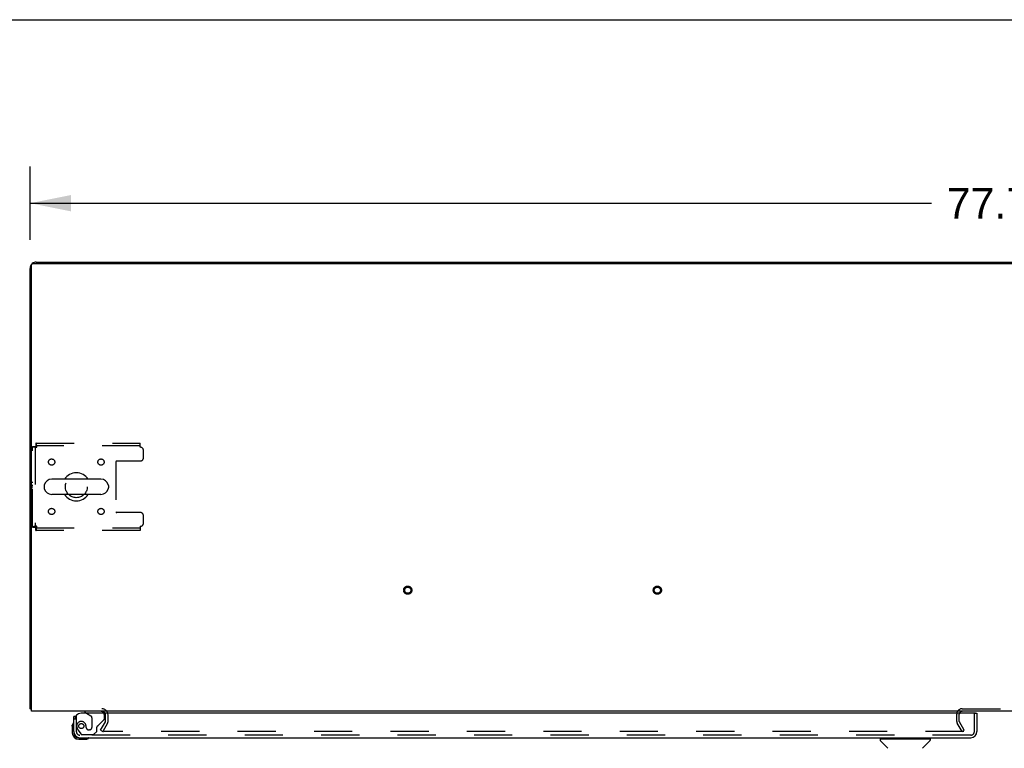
# Model space of a CAD drawing. Header units: inches. Extents: x 0 to 278, y 0 to 180.
# Tile 69 of 76: x 53 to 92, y 151 to 180. Entities that reach past the tile are written whole.
import ezdxf

# ---------------------------------------------------------------- set-up
doc = ezdxf.new("R2010")
doc.units = ezdxf.units.IN
doc.header["$LTSCALE"] = 15.310625
doc.header["$MEASUREMENT"] = 0
doc.linetypes.add('HIDDEN', pattern=[0.2, 0.1, -0.1])
doc.layers.get('0').update_dxf_attribs({"linetype": 'CONTINUOUS'})
for name, color, linetype in [('DEFAULT_2', 8, 'HIDDEN'), ('DIMENSIONS', 7, 'CONTINUOUS'), ('LEFTHAND_DOOR_ASSEMBLY', 7, 'CONTINUOUS'), ('WITNESSMARKS', 7, 'CONTINUOUS')]:
    doc.layers.add(name, color=color, linetype=linetype)
doc.styles.get("Standard").update_dxf_attribs({"font": 'arial.ttf'})
doc.dimstyles.new('DIMSTYLE_1', dxfattribs={"dimtxt": 1.228125, "dimasz": 1.6375, "dimexe": 0.09, "dimexo": 0.07, "dimgap": 0.0375, "dimtad": 0, "dimtih": 1, "dimtoh": 1, "dimzin": 4, "dimdsep": 46, "dimtxsty": 'Standard', "dimblk": '_FILLED', "dimblk1": '_FILLED', "dimblk2": '_FILLED', "dimcen": 0.09, "dimadec": 3, "dimazin": 1, "dimtfac": 1, "dimtdec": 3, "dimtofl": 0, "dimtmove": 0, "dimatfit": 3, "dimldrblk": '_FILLED', "dimfxl": 0, "dimtolj": 1, "dimtzin": 4, "dimarcsym": 0})

# ---------------------------------------------------------------- blocks, each defined once
blk = doc.blocks.new('_FILLED')
at = {"color": 0, "linetype": 'ByBlock'}
blk.add_solid([(0, 0), (-1, 0.2), (-1, -0.2)], dxfattribs=at)
blk = doc.blocks.new('*D1')
at = {"layer": 'DIMENSIONS', "color": 2, "linetype": 'Continuous'}
for p, q in [((53.254, 171.306), (53.254, 174.243)), ((131.004, 171.306), (131.004, 174.243)), ((53.254, 172.77), (89.369, 172.77)), ((131.004, 172.77), (94.889, 172.77))]:
    blk.add_line(p, q, dxfattribs=at)
at = {"layer": 'DIMENSIONS', "color": 2, "linetype": 'Continuous', "xscale": 1.6375, "yscale": 1.6375, "zscale": 1.6375, "rotation": 180}
blk.add_blockref('_FILLED', (53.254, 172.77), dxfattribs=at)
at = {"layer": 'DIMENSIONS', "color": 2, "linetype": 'Continuous', "xscale": 1.6375, "yscale": 1.6375, "zscale": 1.6375}
blk.add_blockref('_FILLED', (131.004, 172.77), dxfattribs=at)
at = {"layer": 'DIMENSIONS', "color": 2, "linetype": 'Continuous', "insert": (92.129, 173.384), "char_height": 1.2281, "width": 4.29159, "attachment_point": 2, "line_spacing_factor": 0.9}
blk.add_mtext('77.75', dxfattribs=at)

msp = doc.modelspace()

# ---------------------------------------------------------------- linework, layer by layer
at = {"color": 7, "linetype": 'Continuous'}
for p, q in [((0, 180.125), (278.375, 180.125)), ((60.754, 170.406), (60.754, 170.354)), ((60.754, 170.406), (123.504, 170.406)), ((92.129, 170.406), (92.129, 170.354)), ((53.82, 161.45), (53.82, 161.363)), ((56.095, 161.712), (54.12, 161.712)), ((56.395, 161.45), (56.395, 161.363)), ((56.095, 161.1), (54.12, 161.1)), ((53.306, 152.51), (53.254, 152.51))]:
    msp.add_line(p, q, dxfattribs=at)
at = {"color": 3, "linetype": 'Continuous'}
for p, q in [((53.254, 152.51), (53.254, 170.16)), ((53.306, 152.406), (53.306, 170.294)), ((53.366, 170.354), (130.892, 170.354)), ((53.5, 170.406), (60.754, 170.406)), ((130.952, 152.406), (53.306, 152.406))]:
    msp.add_line(p, q, dxfattribs=at)
for points in [[(53.281, 152.496), (53.278, 152.497), (53.274, 152.498), (53.271, 152.498), (53.269, 152.499), (53.266, 152.5), (53.263, 152.501), (53.261, 152.502), (53.259, 152.503), (53.257, 152.504), (53.256, 152.505), (53.255, 152.506), (53.254, 152.507), (53.254, 152.509), (53.254, 152.51)], [(53.306, 152.491), (53.306, 152.491), (53.302, 152.492), (53.297, 152.493), (53.293, 152.494), (53.289, 152.495), (53.281, 152.496)]]:
    msp.add_lwpolyline(points, dxfattribs=at)
for centre, radius, start, end in [((53.5, 170.16), 0.246, 140.5601, 180), ((53.366, 170.294), 0.06, 90, 180), ((53.5, 170.16), 0.246, 90, 129.4399), ((56.132, 152.264), 0.142, 26.4666, 90), ((90.598, 152.291), 0.115, 115.1781, 161.7549)]:
    msp.add_arc(centre, radius, start, end, dxfattribs=at)
at = {"color": 7, "linetype": 'Continuous'}
for centre, radius, start, end in [((55.108, 161.406), 0.562, 32.9567, 147.0433), ((53.964, 161.45), 0.144, 164.3697, 180), ((53.964, 161.363), 0.144, 180, 195.6303), ((54.12, 161.406), 0.306, 90, 164.3697), ((56.095, 161.406), 0.306, 15.6303, 90), ((56.252, 161.45), 0.144, 0, 15.6303), ((56.252, 161.363), 0.144, 344.3697, 360), ((54.12, 161.406), 0.306, 195.6303, 270), ((55.108, 161.406), 0.562, 212.956, 327.044), ((56.095, 161.406), 0.306, 270, 344.3697)]:
    msp.add_arc(centre, radius, start, end, dxfattribs=at)
at = {"layer": 'DEFAULT_2', "color": 8, "linetype": 'HIDDEN'}
for p, q in [((53.358, 159.79), (53.358, 163.022)), ((53.358, 163.022), (53.462, 163.022)), ((53.462, 163.022), (53.462, 159.79)), ((53.492, 163.156), (53.492, 163.052)), ((53.492, 163.156), (57.67, 163.156)), ((57.67, 163.052), (53.492, 163.052)), ((57.67, 162.989), (57.67, 163.156)), ((57.795, 162.563), (57.795, 162.864)), ((56.695, 162.408), (56.695, 160.405)), ((57.67, 162.438), (56.725, 162.438)), ((57.67, 160.375), (56.725, 160.375)), ((57.795, 159.948), (57.795, 160.25)), ((53.358, 159.79), (53.462, 159.79)), ((57.67, 159.823), (57.67, 159.656)), ((53.492, 159.656), (53.492, 159.76)), ((53.492, 159.76), (57.67, 159.76)), ((57.67, 159.656), (53.492, 159.656)), ((90.379, 152.002), (90.379, 152.291)), ((90.483, 152.002), (90.483, 152.291)), ((90.598, 152.51), (93.66, 152.51)), ((56.074, 151.646), (56.27, 151.986)), ((56.36, 151.934), (56.164, 151.594)), ((56.275, 152.002), (56.275, 152.264)), ((56.379, 152.002), (56.379, 152.264)), ((90.593, 151.594), (90.397, 151.934)), ((90.683, 151.646), (90.487, 151.986)), ((56.074, 151.646), (56.164, 151.594)), ((90.66, 151.594), (56.21, 151.594)), ((90.593, 151.594), (90.683, 151.646))]:
    msp.add_line(p, q, dxfattribs=at)
for points in [[(53.358, 163.022), (53.359, 163.02), (53.362, 163.018), (53.367, 163.015), (53.374, 163.013), (53.383, 163.011), (53.394, 163.008), (53.407, 163.006), (53.421, 163.003), (53.436, 163.001), (53.452, 162.999), (53.47, 162.996), (53.488, 162.994), (53.506, 162.992), (53.525, 162.989)], [(53.462, 163.022), (53.462, 163.02), (53.463, 163.018), (53.465, 163.015), (53.468, 163.013), (53.471, 163.011), (53.476, 163.008), (53.48, 163.006), (53.485, 163.003), (53.491, 163.001), (53.497, 162.999), (53.504, 162.996), (53.511, 162.994), (53.518, 162.992), (53.525, 162.989)], [(53.525, 162.989), (53.522, 163.008), (53.52, 163.027), (53.518, 163.044), (53.515, 163.062), (53.513, 163.078), (53.511, 163.093), (53.508, 163.107), (53.506, 163.12), (53.504, 163.131), (53.501, 163.14), (53.499, 163.147), (53.496, 163.152), (53.494, 163.155), (53.492, 163.156)], [(53.525, 162.989), (53.522, 162.996), (53.52, 163.003), (53.518, 163.01), (53.515, 163.017), (53.513, 163.023), (53.511, 163.029), (53.508, 163.034), (53.506, 163.039), (53.504, 163.043), (53.501, 163.046), (53.499, 163.049), (53.496, 163.051), (53.494, 163.052), (53.492, 163.052)], [(53.525, 159.823), (53.506, 159.821), (53.488, 159.819), (53.47, 159.816), (53.452, 159.814), (53.436, 159.812), (53.421, 159.809), (53.407, 159.807), (53.394, 159.804), (53.383, 159.802), (53.374, 159.8), (53.367, 159.797), (53.362, 159.795), (53.359, 159.793), (53.358, 159.79)], [(53.525, 159.823), (53.518, 159.821), (53.511, 159.819), (53.504, 159.816), (53.497, 159.814), (53.491, 159.812), (53.485, 159.809), (53.48, 159.807), (53.476, 159.804), (53.471, 159.802), (53.468, 159.8), (53.465, 159.797), (53.463, 159.795), (53.462, 159.793), (53.462, 159.79)], [(53.492, 159.656), (53.494, 159.657), (53.496, 159.661), (53.499, 159.666), (53.501, 159.673), (53.504, 159.682), (53.506, 159.693), (53.508, 159.705), (53.511, 159.719), (53.513, 159.734), (53.515, 159.751), (53.518, 159.768), (53.52, 159.786), (53.522, 159.805), (53.525, 159.823)], [(53.492, 159.76), (53.494, 159.761), (53.496, 159.762), (53.499, 159.764), (53.501, 159.767), (53.504, 159.77), (53.506, 159.774), (53.508, 159.779), (53.511, 159.784), (53.513, 159.79), (53.515, 159.796), (53.518, 159.803), (53.52, 159.809), (53.522, 159.816), (53.525, 159.823)], [(56.192, 151.619), (56.192, 151.617), (56.191, 151.615), (56.19, 151.613), (56.19, 151.611), (56.19, 151.611)], [(56.19, 151.611), (56.19, 151.609), (56.191, 151.607), (56.191, 151.606), (56.192, 151.604), (56.193, 151.602), (56.195, 151.6), (56.196, 151.599), (56.198, 151.598), (56.2, 151.597), (56.202, 151.596), (56.204, 151.595)], [(56.21, 151.594), (56.208, 151.594), (56.206, 151.594), (56.204, 151.595)]]:
    msp.add_lwpolyline(points, dxfattribs=at)
for centre, radius in [((54.118, 162.396), 0.125), ((56.097, 162.396), 0.125), ((55.108, 161.406), 0.438), ((54.118, 160.417), 0.125), ((56.097, 160.417), 0.125), ((68.386, 157.26), 0.164), ((78.386, 157.26), 0.164), ((68.386, 157.26), 0.124), ((78.386, 157.26), 0.124)]:
    msp.add_circle(centre, radius, dxfattribs=at)
for centre, radius, start, end in [((57.67, 162.864), 0.125, 0, 90), ((57.67, 162.563), 0.125, 270, 360), ((56.725, 162.408), 0.03, 90, 180), ((56.725, 160.405), 0.03, 180, 270), ((57.67, 160.25), 0.125, 0, 90), ((57.67, 159.948), 0.125, 270, 360), ((56.132, 152.264), 0.246, 0, 90), ((56.132, 152.264), 0.142, 0, 26.4666), ((90.598, 152.291), 0.219, 90, 180), ((90.598, 152.291), 0.115, 161.7549, 180), ((90.598, 152.291), 0.115, 90, 115.1781), ((56.242, 152.002), 0.033, 330, 360), ((56.242, 152.002), 0.137, 330, 360), ((90.516, 152.002), 0.137, 180, 210), ((90.516, 152.002), 0.033, 180, 210)]:
    msp.add_arc(centre, radius, start, end, dxfattribs=at)
at = {"layer": 'LEFTHAND_DOOR_ASSEMBLY', "color": 3, "linetype": 'Continuous'}
for p, q in [((91.129, 152.327), (55.296, 152.327)), ((91.191, 152.327), (91.191, 151.595)), ((55.004, 151.595), (55.004, 152.202)), ((55.25, 151.348), (90.945, 151.348))]:
    msp.add_line(p, q, dxfattribs=at)
at = {"layer": 'LEFTHAND_DOOR_ASSEMBLY', "color": 7, "linetype": 'Continuous'}
for p, q in [((55.446, 152.406), (55.446, 152.367)), ((55.446, 152.367), (55.515, 152.327)), ((91.129, 152.327), (91.191, 152.327)), ((55.079, 152.202), (55.004, 152.202)), ((54.944, 151.808), (54.947, 151.846)), ((54.944, 151.808), (54.944, 151.551)), ((55.004, 151.595), (55.004, 151.551)), ((55.207, 151.348), (55.25, 151.348)), ((55.207, 151.288), (55.463, 151.288)), ((87.312, 151.301), (87.312, 151.247)), ((87.32, 151.309), (89.312, 151.309)), ((87.619, 150.924), (87.324, 151.219)), ((87.371, 151.309), (87.371, 151.348)), ((89.014, 150.924), (89.309, 151.219)), ((89.261, 151.309), (89.261, 151.348)), ((89.32, 151.301), (89.32, 151.247))]:
    msp.add_line(p, q, dxfattribs=at)
at = {"layer": 'LEFTHAND_DOOR_ASSEMBLY', "color": 8, "linetype": 'HIDDEN'}
for p, q in [((56.076, 152.406), (55.446, 152.406)), ((55.515, 152.327), (55.684, 152.229)), ((91.087, 151.595), (91.087, 152.327)), ((55.108, 152.202), (55.079, 152.202)), ((55.108, 152.202), (55.108, 151.595)), ((55.734, 152.143), (55.734, 151.763)), ((55.984, 151.837), (56.203, 152.056)), ((56.233, 152.127), (56.233, 152.249)), ((55.182, 151.651), (55.284, 151.507)), ((55.505, 151.763), (55.505, 151.752)), ((55.636, 151.665), (55.603, 151.665)), ((55.8, 151.473), (55.926, 151.599)), ((55.926, 151.599), (55.926, 151.778)), ((90.945, 151.452), (55.25, 151.452)), ((55.348, 151.473), (55.8, 151.473))]:
    msp.add_line(p, q, dxfattribs=at)
msp.add_circle((55.308, 151.815), 0.101, dxfattribs=at)
at = {"layer": 'LEFTHAND_DOOR_ASSEMBLY', "color": 3, "linetype": 'Continuous'}
for centre, radius, start, end in [((55.296, 152.077), 0.25, 90, 180), ((91.129, 152.307), 0.02, 0, 90), ((55.25, 151.595), 0.246, 180, 270), ((90.945, 151.595), 0.246, 270, 360)]:
    msp.add_arc(centre, radius, start, end, dxfattribs=at)
at = {"layer": 'LEFTHAND_DOOR_ASSEMBLY', "color": 7, "linetype": 'Continuous'}
for centre, radius, start, end in [((56.076, 152.249), 0.157, 29.8303, 90), ((55.194, 151.808), 0.25, 149.1101, 180), ((54.992, 151.928), 0.015, 96.3796, 149.1101), ((54.989, 151.928), 0.015, 0, 83.6204), ((55.207, 151.551), 0.263, 180, 270), ((55.207, 151.551), 0.203, 180, 270), ((55.463, 151.538), 0.25, 270, 300.8899), ((55.584, 151.333), 0.015, 6.3796, 90), ((55.584, 151.337), 0.015, 300.8899, 353.6204), ((87.32, 151.301), 0.00787, 90, 180), ((87.352, 151.247), 0.0394, 180, 225), ((89.281, 151.247), 0.0394, 315, 360), ((89.312, 151.301), 0.00787, 0, 90)]:
    msp.add_arc(centre, radius, start, end, dxfattribs=at)
at = {"layer": 'LEFTHAND_DOOR_ASSEMBLY', "color": 8, "linetype": 'HIDDEN'}
for centre, radius, start, end in [((56.076, 152.249), 0.157, 0, 29.8303), ((55.308, 151.815), 0.187, 17.8482, 196.8439), ((55.112, 151.752), 0.393, 1.6599, 17.9298), ((55.634, 152.143), 0.1, 0, 59.908), ((56.133, 152.127), 0.1, 315, 360), ((55.25, 151.595), 0.142, 180, 270), ((55.498, 151.873), 0.386, 196.8439, 215.1), ((55.348, 151.552), 0.079, 215.1, 270), ((55.603, 151.763), 0.098, 180, 270), ((55.636, 151.763), 0.098, 270, 360), ((55.965, 151.778), 0.039, 111.6096, 180), ((55.914, 151.908), 0.1, 291.6096, 315), ((90.945, 151.595), 0.142, 270, 360)]:
    msp.add_arc(centre, radius, start, end, dxfattribs=at)
at = {"layer": 'WITNESSMARKS', "color": 40, "linetype": 'Continuous'}
for p, q in [((53.306, 161.594), (53.368, 161.594)), ((53.306, 161.469), (53.368, 161.469)), ((53.306, 161.406), (53.368, 161.406))]:
    msp.add_line(p, q, dxfattribs=at)

# ---------------------------------------------------------------- dimensions: what is measured, and where the dimension line sits
at = {"layer": 'DIMENSIONS', "color": 2, "linetype": 'Continuous'}
dim = msp.add_linear_dim(base=(53.254, 172.77), p1=(131.004, 174.313), p2=(53.254, 174.313), angle=180, dimstyle='DIMSTYLE_1', dxfattribs=at)
dim.commit()
dim.dimension.update_dxf_attribs({"geometry": '*D1', "text_midpoint": (92.133, 172.754), "dimtype": 160})

doc.saveas('drawing.dxf')
